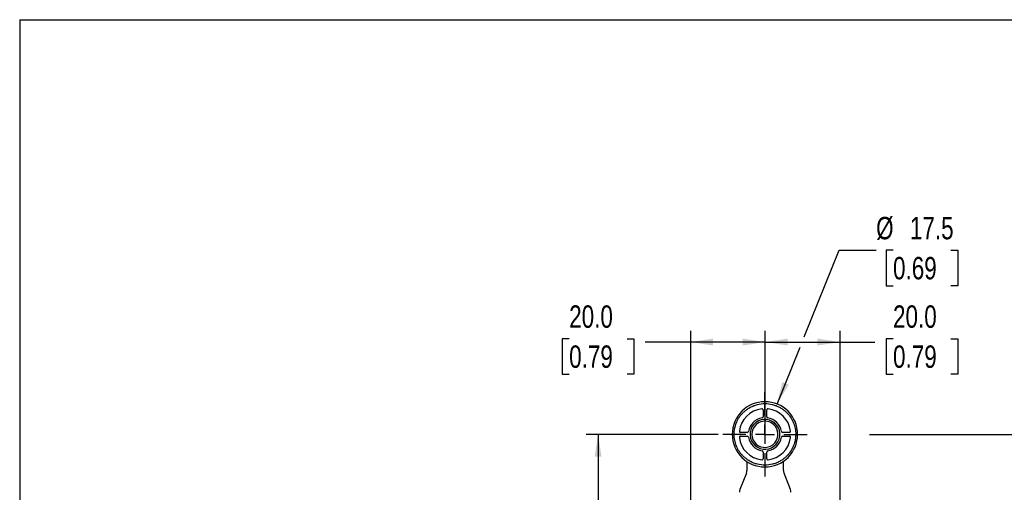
# Model space of a CAD drawing. Header units: millimetres. Extents: x 0 to 559, y 0 to 432.
# Tile 9 of 25: x 0 to 264, y 305 to 432. Entities that reach past the tile are written whole.
import ezdxf

# ---------------------------------------------------------------- set-up
doc = ezdxf.new("R2010")
doc.units = ezdxf.units.MM
doc.linetypes.add('CENTERX2', pattern=[20.32, 12.7, -2.54, 2.54, -2.54])
doc.layers.add('CENTER', color=40, linetype='CENTERX2')
doc.layers.add('DIMENSIONS', color=140, linetype='Continuous', lineweight=25)
doc.styles.add('SLDTEXTSTYLE0', font='TXT', dxfattribs={"width": 0.75})
doc.dimstyles.new('SLDDIMSTYLE0', dxfattribs={"dimtxt": 6, "dimasz": 6, "dimexe": 0, "dimexo": 0.0625, "dimgap": 1.5, "dimtad": 0, "dimtih": 1, "dimtoh": 1, "dimdec": 1, "dimrnd": 1e-09, "dimzin": 4, "dimdsep": 46, "dimtxsty": 'SLDTEXTSTYLE0', "dimsah": 1, "dimcen": 0.09, "dimadec": 0, "dimazin": 1, "dimtfac": 1, "dimtdec": 1, "dimtofl": 0, "dimtmove": 0, "dimatfit": 3, "dimfxl": 0, "dimfrac": 2, "dimtolj": 1, "dimtzin": 12, "dimarcsym": 0})
doc.dimstyles.new('SLDDIMSTYLE1', dxfattribs={"dimtxt": 6, "dimasz": 6, "dimexe": 0, "dimexo": 0.0625, "dimgap": 1.5, "dimtad": 0, "dimtih": 1, "dimtoh": 1, "dimdec": 1, "dimrnd": 1e-09, "dimzin": 12, "dimdsep": 46, "dimtxsty": 'SLDTEXTSTYLE0', "dimsah": 1, "dimcen": 0.09, "dimadec": 0, "dimazin": 3, "dimtfac": 1, "dimtdec": 1, "dimtofl": 0, "dimtmove": 0, "dimatfit": 3, "dimfxl": 0, "dimfrac": 2, "dimtolj": 1, "dimtzin": 12, "dimarcsym": 0})
doc.dimstyles.new('SLDDIMSTYLE3', dxfattribs={"dimtxt": 6, "dimasz": 6, "dimexe": 0, "dimexo": 0.0625, "dimgap": 1.5, "dimtad": 0, "dimtih": 1, "dimtoh": 1, "dimdec": 1, "dimrnd": 1e-09, "dimzin": 12, "dimdsep": 46, "dimtxsty": 'SLDTEXTSTYLE0', "dimsah": 1, "dimcen": 0, "dimadec": 0, "dimazin": 3, "dimtfac": 1, "dimtdec": 1, "dimtofl": 0, "dimtmove": 0, "dimatfit": 3, "dimfxl": 0, "dimfrac": 2, "dimtolj": 1, "dimtzin": 12, "dimarcsym": 0})

# ---------------------------------------------------------------- blocks, each defined once
blk = doc.blocks.new('SW_BROKEN_VIEW_0')
at = {"color": 0}
for p, q in [((-20, 27.81), (-20, -72.67)), ((0, 0), (0, 27.81)), ((20, 27.81), (20, -72.67))]:
    blk.add_line(p, q, dxfattribs=at)
blk = doc.blocks.new('_D')
at = {"layer": 'DIMENSIONS'}
for p, q in [((147.21, 346.23), (145.38, 346.23)), ((145.38, 346.23), (145.38, 336.7)), ((162.73, 346.23), (164.55, 346.23)), ((164.55, 346.23), (164.55, 336.7)), ((179.74, 345.35), (167.6, 345.35)), ((199.74, 345.35), (179.74, 345.35)), ((145.38, 336.7), (147.21, 336.7)), ((164.55, 336.7), (162.73, 336.7))]:
    blk.add_line(p, q, dxfattribs=at)
for points in [[(179.74, 345.35), (185.74, 344.42), (185.74, 346.27)], [(199.74, 345.35), (193.74, 346.27), (193.74, 344.42)]]:
    blk.add_solid(points, dxfattribs=at)
at = {"layer": 'DIMENSIONS', "char_height": 6, "attachment_point": 1, "style": 'SLDTEXTSTYLE0'}
for s, insert in [('20.0', (147.21, 355.18)), ('0.79', (147.21, 344.44))]:
    blk.add_mtext(s, dxfattribs=dict(at, insert=insert))
blk = doc.blocks.new('_D_1')
at = {"layer": 'DIMENSIONS'}
for p, q in [((233.98, 346.23), (232.15, 346.23)), ((232.15, 346.23), (232.15, 336.7)), ((249.5, 346.23), (251.32, 346.23)), ((251.32, 346.23), (251.32, 336.7)), ((199.74, 345.35), (219.74, 345.35)), ((219.74, 345.35), (229.11, 345.35)), ((232.15, 336.7), (233.98, 336.7)), ((251.32, 336.7), (249.5, 336.7))]:
    blk.add_line(p, q, dxfattribs=at)
for points in [[(199.74, 345.35), (205.74, 344.42), (205.74, 346.27)], [(219.74, 345.35), (213.74, 346.27), (213.74, 344.42)]]:
    blk.add_solid(points, dxfattribs=at)
at = {"layer": 'DIMENSIONS', "char_height": 6, "attachment_point": 1, "style": 'SLDTEXTSTYLE0'}
for s, insert in [('20.0', (233.98, 355.18)), ('0.79', (233.98, 344.44))]:
    blk.add_mtext(s, dxfattribs=dict(at, insert=insert))
blk = doc.blocks.new('_D_5')
at = {"layer": 'DIMENSIONS'}
for p, q in [((187.1, 320.6), (151.79, 320.6)), ((154.97, 320.6), (154.97, 302.52)), ((147.21, 293.55), (145.38, 293.55)), ((145.38, 293.55), (145.38, 284.02)), ((162.73, 293.55), (164.55, 293.55)), ((164.55, 293.55), (164.55, 284.02)), ((145.38, 284.02), (147.21, 284.02)), ((154.97, 264.73), (154.97, 282.8)), ((164.55, 284.02), (162.73, 284.02)), ((183.47, 264.73), (151.79, 264.73))]:
    blk.add_line(p, q, dxfattribs=at)
for points in [[(154.97, 320.6), (154.05, 314.6), (155.89, 314.6)], [(154.97, 264.73), (155.89, 270.73), (154.05, 270.73)]]:
    blk.add_solid(points, dxfattribs=at)
at = {"layer": 'DIMENSIONS', "char_height": 6, "attachment_point": 1, "style": 'SLDTEXTSTYLE0'}
for s, insert in [('55.9', (147.21, 302.5)), ('2.20', (147.21, 291.76))]:
    blk.add_mtext(s, dxfattribs=dict(at, insert=insert))
blk = doc.blocks.new('_D_6')
at = {"layer": 'DIMENSIONS'}
for p, q in [((210.2, 346.74), (219.55, 369.96)), ((219.55, 369.96), (229.45, 369.96)), ((233.98, 369.96), (232.15, 369.96)), ((232.15, 369.96), (232.15, 360.43)), ((249.5, 369.96), (251.32, 369.96)), ((251.32, 369.96), (251.32, 360.43)), ((232.15, 360.43), (233.98, 360.43)), ((251.32, 360.43), (249.5, 360.43)), ((202.93, 328.71), (209.07, 343.95))]:
    blk.add_line(p, q, dxfattribs=at)
blk.add_solid([(202.93, 328.71), (206.03, 333.93), (204.32, 334.62)], dxfattribs=at)
at = {"layer": 'DIMENSIONS', "char_height": 6, "attachment_point": 1, "style": 'SLDTEXTSTYLE0'}
for s, insert in [('%%c', (229.45, 378.91)), ('17.5', (238.5, 378.91)), ('0.69', (233.98, 368.17))]:
    blk.add_mtext(s, dxfattribs=dict(at, insert=insert))
blk = doc.blocks.new('SW_CENTERMARKSYMBOL_5')
at = {"layer": 'CENTER', "color": 0}
for p, q in [((0, 5.08), (0, 11.29)), ((-5.08, 0), (-11.29, 0)), ((0, 0), (-2.54, 0)), ((0, 0), (0, 2.54)), ((0, 0), (0, -2.54)), ((0, 0), (2.54, 0)), ((5.08, 0), (11.29, 0)), ((0, -5.08), (0, -11.29))]:
    blk.add_line(p, q, dxfattribs=at)
blk = doc.blocks.new('SW_BROKEN_VIEW_1')
at = {"color": 0}
blk.add_line((0, 0), (95.86, 0), dxfattribs=at)

msp = doc.modelspace()

# ---------------------------------------------------------------- linework, layer by layer
at = {"color": 7, "linetype": 'Continuous'}
for q in [(0, 0), (558.8, 431.8)]:
    msp.add_line((0, 431.8), q, dxfattribs=at)
for p, q in [((199.16, 327.15), (199.16, 325.33)), ((200.16, 325.33), (200.16, 327.15)), ((202.3, 323.6), (201.97, 323.22)), ((190.91, 320.6), (191.41, 320.6)), ((194.93, 321.1), (193.11, 321.1)), ((193.11, 320.1), (194.93, 320.1)), ((206.21, 321.1), (204.4, 321.1)), ((204.4, 320.1), (206.21, 320.1)), ((207.91, 320.6), (208.41, 320.6)), ((197.35, 317.97), (197.02, 317.59)), ((199.16, 315.86), (199.16, 314.04)), ((200.16, 314.04), (200.16, 315.86)), ((194.84, 313.3), (194.84, 310.91)), ((204.64, 310.91), (204.64, 313.4)), ((194.7, 310.18), (192.98, 305.78)), ((206.5, 305.78), (204.78, 310.18))]:
    msp.add_line(p, q)
for centre, radius, start, end in [((199.66, 320.6), 8.75, 90, 180), ((199.66, 320.6), 6.9, 96.962, 173.038), ((198.86, 327.15), 0.3, 359.9998, 96.9628), ((199.66, 320.6), 8.75, 0, 90), ((200.46, 327.15), 0.3, 83.0372, 180.0001), ((199.66, 320.6), 6.9, 6.962, 83.038), ((199.66, 320.6), 4.5, 99.5939, 170.406), ((199.66, 320.6), 4, 48.6751, 228.675), ((198.86, 325.33), 0.3, 279.5941, 0.0012), ((200.46, 325.33), 0.3, 179.9988, 260.4059), ((199.66, 320.6), 4.5, 9.594, 80.4061), ((199.66, 320.6), 3.5, 48.675, 228.675), ((199.66, 320.6), 4, 228.675, 48.675), ((199.66, 320.6), 3.5, 228.675, 48.675), ((199.66, 320.6), 8.75, 180, 270), ((193.11, 321.4), 0.3, 173.0384, 269.9995), ((193.11, 319.8), 0.3, 89.9984, 186.9637), ((199.66, 320.6), 6.9, 186.9621, 263.0379), ((194.93, 321.4), 0.3, 269.9993, 350.4075), ((194.93, 319.8), 0.3, 9.5944, 90.0005), ((199.66, 320.6), 4.5, 189.5941, 260.4059), ((199.66, 320.6), 8.75, 270.0001, 359.9999), ((199.66, 320.6), 4.5, 279.5941, 350.4059), ((199.66, 320.6), 6.9, 276.9621, 353.0379), ((204.4, 321.4), 0.3, 189.5924, 270.0007), ((204.4, 319.8), 0.3, 89.9995, 170.4058), ((206.21, 321.4), 0.3, 270.0013, 359.9982), ((206.21, 319.8), 0.3, 359.9994, 90.0011), ((206.21, 321.4), 0.3, 0.0005, 6.9622), ((206.21, 319.8), 0.3, 353.0378, 359.9995), ((198.86, 314.04), 0.3, 263.0395, 359.9992), ((198.86, 315.86), 0.3, 0.0002, 80.4059), ((200.46, 315.86), 0.3, 99.5941, 179.9998), ((200.46, 314.04), 0.3, 180.0008, 276.9605), ((192.84, 310.91), 2, 338.587, 359.9999), ((206.64, 310.91), 2, 180.0001, 201.413), ((194.84, 305.05), 2, 158.587, 179.9999), ((204.64, 305.05), 2, 0.0001, 21.413)]:
    msp.add_arc(centre, radius, start, end)
for points, knots in [([(191.41, 320.6), (191.43, 320.99), (191.46, 321.77), (191.73, 322.99), (192.23, 324.28), (192.9, 325.38), (193.61, 326.22), (194.25, 326.84), (194.97, 327.4), (195.79, 327.9), (196.68, 328.31), (197.96, 328.72), (199.66, 328.93), (201.36, 328.72), (202.65, 328.31), (203.54, 327.9), (204.36, 327.4), (205.08, 326.84), (205.72, 326.22), (206.42, 325.38), (207.09, 324.28), (207.55, 323.11), (207.78, 322.15), (207.89, 321.38), (207.91, 320.86), (207.91, 320.6)], [0, 0, 0, 0, 0.045185, 0.090356, 0.144398, 0.204819, 0.238233, 0.271626, 0.307876, 0.344106, 0.38253, 0.420933, 0.499979, 0.579025, 0.617448, 0.655852, 0.692102, 0.728332, 0.761745, 0.795139, 0.85556, 0.909602, 0.939786, 0.969828, 1, 1, 1, 1]), ([(207.91, 320.6), (207.9, 320.21), (207.87, 319.42), (207.59, 318.2), (207.1, 316.91), (206.42, 315.82), (205.72, 314.97), (205.08, 314.35), (204.36, 313.79), (203.54, 313.29), (202.65, 312.88), (201.36, 312.47), (199.66, 312.26), (197.96, 312.47), (196.68, 312.88), (195.79, 313.29), (194.97, 313.79), (194.25, 314.35), (193.61, 314.97), (192.9, 315.82), (192.23, 316.91), (191.78, 318.08), (191.55, 319.04), (191.43, 319.82), (191.42, 320.33), (191.41, 320.6)], [0, 0, 0, 0, 0.045185, 0.090356, 0.144398, 0.204819, 0.238233, 0.271626, 0.307876, 0.344106, 0.38253, 0.420933, 0.499979, 0.579025, 0.617448, 0.655852, 0.692102, 0.728332, 0.761746, 0.795139, 0.85556, 0.909602, 0.939786, 0.969828, 1, 1, 1, 1])]:
    msp.add_open_spline(points, degree=3, knots=knots)

# ---------------------------------------------------------------- block references
for name, p in [('SW_BROKEN_VIEW_0', (199.74, 320.53)), ('SW_BROKEN_VIEW_1', (227.64, 320.6))]:
    msp.add_blockref(name, p, dxfattribs=at)
at = {"layer": 'CENTER'}
msp.add_blockref('SW_CENTERMARKSYMBOL_5', (199.66, 320.6), dxfattribs=at)

# ---------------------------------------------------------------- dimensions: what is measured, and where the dimension line sits
at = {"layer": 'DIMENSIONS'}
dim = msp.add_diameter_dim_2p(p1=(196.39, 312.48), p2=(202.93, 328.71), dimstyle='SLDDIMSTYLE3', dxfattribs=at)
dim.commit()
dim.dimension.update_dxf_attribs({"geometry": '_D_6', "text_midpoint": (241.74, 369.96), "dimtype": 163})
for p1, picture, middle in [((179.74, 348.34), '_D', (154.97, 345.35)), ((219.74, 348.34), '_D_1', (241.74, 345.35))]:
    dim = msp.add_linear_dim(base=(199.74, 345.35), p1=p1, p2=(199.74, 348.34), dimstyle='SLDDIMSTYLE0', dxfattribs=at)
    dim.commit()
    dim.dimension.update_dxf_attribs({"geometry": picture, "text_midpoint": middle, "dimtype": 160})
dim = msp.add_linear_dim(base=(154.97, 320.6), p1=(184.74, 264.73), p2=(188.37, 320.6), angle=90, dimstyle='SLDDIMSTYLE1', dxfattribs=at)
dim.commit()
dim.dimension.update_dxf_attribs({"geometry": '_D_5', "text_midpoint": (154.97, 292.66), "dimtype": 160})

doc.saveas('drawing.dxf')
